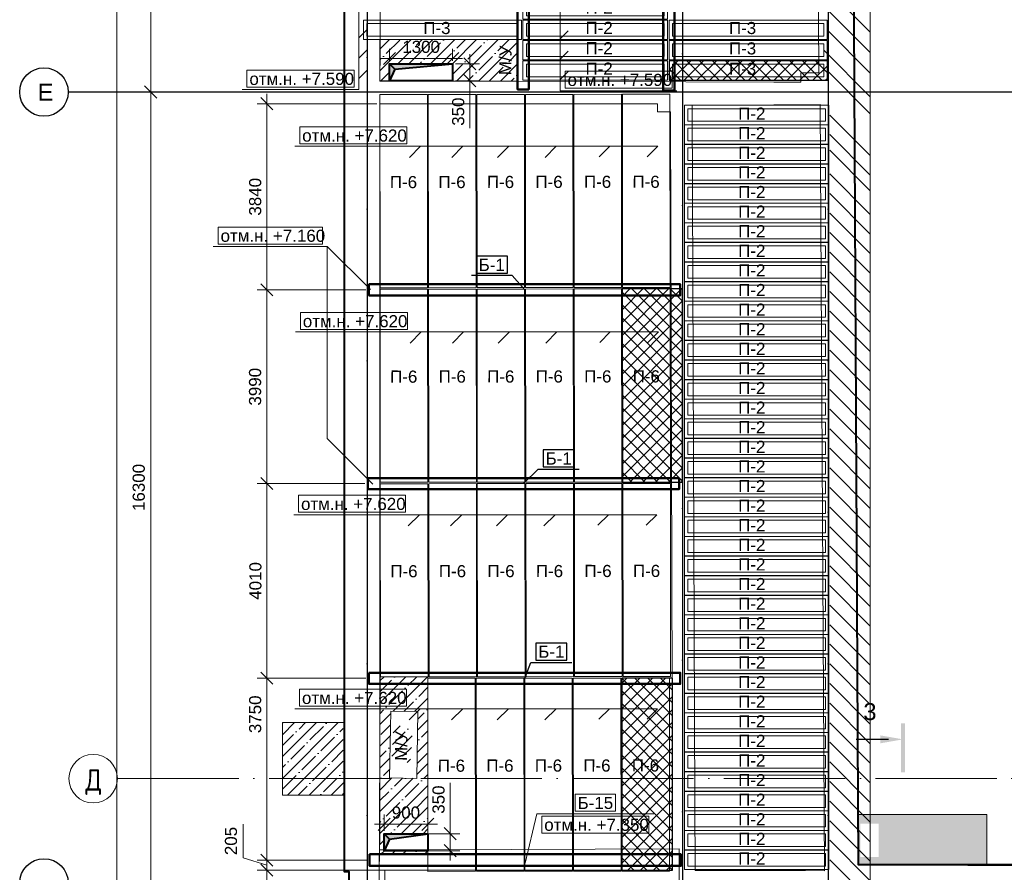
# Model space of a CAD drawing. Header units: millimetres. Extents: x -7161 to 110176, y -144197 to 47288.
# Tile 7 of 28: x -7161 to 13134, y 18320 to 35892. Entities that reach past the tile are written whole.
import ezdxf

# ---------------------------------------------------------------- set-up
doc = ezdxf.new("R2010")
doc.units = ezdxf.units.MM
doc.linetypes.add('ADSK_Линия сетки', pattern=[3125, 2500, -312.5, 0, -312.5])
for name, color, linetype, lineweight in [('A-DETL-____-OTLN', 90, 'Continuous', 30), ('A-DETL-GENF-OTLN', 92, 'Continuous', 18), ('S-GRID-____-IDEN', 1, 'Continuous', 20), ('S-GRID-____-OTLN', 1, 'Continuous', 9), ('Детали', 7, 'Continuous', 9), ('Каркас', 130, 'Continuous', 50), ('Несущие стены', 10, 'Continuous', 40), ('Обмерные чертежи _09_02_2026_ 2 эт_dwg', 8, 'Continuous', 9), ('Оси', 7, 'Continuous', 9), ('Плита', 7, 'Continuous', 9), ('правки', 7, 'Continuous', 9), ('Размеры', 7, 'Continuous', 9), ('Разрезы', 7, 'Continuous', 9), ('Текст', 7, 'Continuous', 9), ('Штриховка', 7, 'Continuous', 9)]:
    doc.layers.add(name, color=color, linetype=linetype, lineweight=lineweight)
doc.styles.add('Arial', font='arial.ttf', dxfattribs={"height": 250})
doc.styles.add('Arial_1', font='arial.ttf', dxfattribs={"height": 350})
doc.styles.add('GOST Common', font='GOST_Common.ttf', dxfattribs={"width": 0.9, "height": 437.5})
pattern_1 = [(45, (0, 0), (-224.5064, 224.5064), []), (45, (224.5, 0), (-224.5064, 224.5064), [396.875, -79.375, 0, -79.375])]

# ---------------------------------------------------------------- blocks, each defined once
blk = doc.blocks.new('Обмерные чертежи _09_02_2026_ 2 эт_dwg__U559-2038341-Cхема демонтажа сборных ребристых плит перекрытия 2 этажа в осях _Г-Ж_1-3 и Г-Ж_10-12_')
at = {"layer": 'Плита', "flags": 128}
for points in [[(-1490, 200), (1490, 200), (1490, -200), (-1490, -200)], [(-1420, 130), (1420, 130), (1420, -130), (-1420, -130)]]:
    blk.add_lwpolyline(points, close=True, dxfattribs=at)
at = {"layer": 'Текст', "insert": (-382, 154), "char_height": 250, "width": 670.28, "attachment_point": 1, "line_spacing_factor": 0.941778, "style": 'Arial'}
blk.add_mtext('П-2', dxfattribs=at)
blk = doc.blocks.new('Обмерные чертежи _09_02_2026_ 2 эт_dwg__U560-2038342-Cхема демонтажа сборных ребристых плит перекрытия 2 этажа в осях _Г-Ж_1-3 и Г-Ж_10-12_')
for p in [(0, 0), (0, -404), (0, -808), (0, -1212), (0, -1616), (0, -2020), (0, -2424), (0, -2828), (0, -3232), (0, -3636), (0, -4040), (0, -4444), (0, -4848), (0, -5252), (0, -5656), (0, -6060), (0, -6464), (0, -6868), (0, -7272), (0, -7676), (0, -8080), (0, -8484), (0, -8888), (0, -9292), (0, -9696), (0, -10100), (0, -10504), (0, -10908), (0, -11312), (0, -11716), (0, -12120), (0, -12524), (0, -12928), (0, -13332), (0, -13736), (0, -14140), (0, -14544), (0, -14948), (0, -15352)]:
    blk.add_blockref('Обмерные чертежи _09_02_2026_ 2 эт_dwg__U559-2038341-Cхема демонтажа сборных ребристых плит перекрытия 2 этажа в осях _Г-Ж_1-3 и Г-Ж_10-12_', p)
blk = doc.blocks.new('Обмерные чертежи _09_02_2026_ 2 эт_dwg__U581-2038347-Cхема демонтажа сборных ребристых плит перекрытия 2 этажа в осях _Г-Ж_1-3 и Г-Ж_10-12_')
at = {"layer": 'Плита', "flags": 128}
for points in [[(-1490, 200), (1490, 200), (1490, -200), (-1490, -200)], [(-1420, 130), (1420, 130), (1420, -130), (-1420, -130)]]:
    blk.add_lwpolyline(points, close=True, dxfattribs=at)
at = {"layer": 'Текст', "insert": (-202, 167), "char_height": 250, "width": 670.28, "attachment_point": 1, "line_spacing_factor": 0.941778, "style": 'Arial'}
blk.add_mtext('П-2', dxfattribs=at)
blk = doc.blocks.new('Обмерные чертежи _09_02_2026_ 2 эт_dwg__U582-2038348-Cхема демонтажа сборных ребристых плит перекрытия 2 этажа в осях _Г-Ж_1-3 и Г-Ж_10-12_')
for p in [(0, 5460), (0, 5040), (0, 4620), (0, 4200), (0, 3780), (0, 3360), (0, 2940), (0, 2520), (0, 2100), (0, 1680), (0, 1260), (0, 840), (0, 420), (0, 0)]:
    blk.add_blockref('Обмерные чертежи _09_02_2026_ 2 эт_dwg__U581-2038347-Cхема демонтажа сборных ребристых плит перекрытия 2 этажа в осях _Г-Ж_1-3 и Г-Ж_10-12_', p)
blk = doc.blocks.new('Обмерные чертежи _09_02_2026_ 2 эт_dwg__U593-2038349-Cхема демонтажа сборных ребристых плит перекрытия 2 этажа в осях _Г-Ж_1-3 и Г-Ж_10-12_')
at = {"layer": 'Плита', "flags": 128}
blk.add_lwpolyline([(-490, -1990), (490, -1990), (490, 1990), (-490, 1990)], close=True, dxfattribs=at)
at = {"layer": 'Текст', "insert": (-284, 315), "char_height": 250, "width": 670.28, "attachment_point": 1, "rotation": 359.6297, "line_spacing_factor": 0.941778, "style": 'Arial'}
blk.add_mtext('П-6', dxfattribs=at)
blk = doc.blocks.new('Обмерные чертежи _09_02_2026_ 2 эт_dwg__U594-2038350-Cхема демонтажа сборных ребристых плит перекрытия 2 этажа в осях _Г-Ж_1-3 и Г-Ж_10-12_')
for p in [(0, 8020), (1000, 8020), (2000, 8020), (3000, 8020), (4000, 8020), (5000, 8020), (0, 4010), (1000, 4010), (2000, 4010), (3000, 4010), (4000, 4010), (5000, 4010), (0, 0), (1000, 0), (2000, 0), (3000, 0), (4000, 0), (5000, 0)]:
    blk.add_blockref('Обмерные чертежи _09_02_2026_ 2 эт_dwg__U593-2038349-Cхема демонтажа сборных ребристых плит перекрытия 2 этажа в осях _Г-Ж_1-3 и Г-Ж_10-12_', p)
blk = doc.blocks.new('Обмерные чертежи _09_02_2026_ 2 эт_dwg__Oblique-2038351-Cхема демонтажа сборных ребристых плит перекрытия 2 этажа в осях _Г-Ж_1-3 и Г-Ж_10-12_')
at = {"layer": 'Оси'}
blk.add_line((-0.5, -0.5), (0.5, 0.5), dxfattribs=at)
blk = doc.blocks.new('Обмерные чертежи _09_02_2026_ 2 эт_dwg_ось сокольники-2038352-Cхема демонтажа сборных ребристых плит перекрытия 2 этажа в осях _Г-Ж_1-3 и Г-Ж_10-12_')
at = {"layer": 'Оси'}
for p, q in [((-512525, 41386), (-512525, 84838)), ((-511825, 77937), (-511825, 84838)), ((-511825, 61637), (-511825, 78337))]:
    blk.add_line(p, q, dxfattribs=at)
at = {"layer": 'Оси', "color": 250, "lineweight": 30, "flags": 128}
for points in [[(-507364, 84678), (-507364, 80157), (-507364, 63892), (-507364, 56540), (-507364, 51884), (-507364, 45174), (-507364, 43179), (-507364, 36624), (-507364, 36124)], [(-500864, 84678), (-500864, 80157), (-500864, 63892), (-500864, 56540), (-500864, 51884), (-500864, 45174), (-500864, 43179), (-500864, 36623), (-500864, 36123)], [(-497864, 84678), (-497864, 80157), (-497864, 63892), (-497864, 56540), (-497864, 51884), (-497864, 45174), (-497864, 43179), (-497864, 36624), (-497864, 36124)], [(-445520, 78137), (-452018, 78137), (-455016, 78137), (-459017, 78137), (-462418, 78137), (-470317, 78137), (-482816, 78137), (-490714, 78137), (-493713, 78137), (-497864, 78137), (-500864, 78137), (-507364, 78137), (-513025, 78137), (-513525, 78137)]]:
    blk.add_lwpolyline(points, dxfattribs=at)
at = {"layer": 'Оси', "flags": 128}
blk.add_lwpolyline([(-511625, 78137), (-512962, 78137)], close=True, dxfattribs=at)
at = {"layer": 'Оси', "color": 250, "lineweight": 30}
for centre in [(-514025, 78137), (-514025, 61837)]:
    blk.add_circle(centre, 500, dxfattribs=at)
for xscale, yscale, zscale, rotation in [(250.0000000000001, 250.0000000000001, 250.0000000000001, 90), (250, 250, 250, 270)]:
    blk.add_blockref('Обмерные чертежи _09_02_2026_ 2 эт_dwg__Oblique-2038351-Cхема демонтажа сборных ребристых плит перекрытия 2 этажа в осях _Г-Ж_1-3 и Г-Ж_10-12_', (-511825, 78137), dxfattribs=dict(xscale=xscale, yscale=yscale, zscale=zscale, rotation=rotation))
at = {"layer": 'Оси', "lineweight": 30, "insert": (-514156, 78309), "char_height": 350, "width": 389.93, "attachment_point": 1, "line_spacing_factor": 0.941778, "style": 'Arial_1'}
blk.add_mtext('\\fArial|b0|i0|c204|p34|;Е', dxfattribs=at)
at = {"layer": 'Оси', "lineweight": 30, "insert": (-512197, 69987), "char_height": 250, "width": 1163.05, "attachment_point": 2, "rotation": 90, "line_spacing_factor": 0.941778, "style": 'Arial'}
blk.add_mtext('16300', dxfattribs=at)
blk = doc.blocks.new('Обмерные чертежи _09_02_2026_ 2 эт_dwg__Oblique-2038353-Cхема демонтажа сборных ребристых плит перекрытия 2 этажа в осях _Г-Ж_1-3 и Г-Ж_10-12_')
at = {"layer": 'Размеры'}
blk.add_line((-0.5, -0.5), (0.5, 0.5), dxfattribs=at)
blk = doc.blocks.new('Обмерные чертежи _09_02_2026_ 2 эт_dwg__U4623-2038366-Cхема демонтажа сборных ребристых плит перекрытия 2 этажа в осях _Г-Ж_1-3 и Г-Ж_10-12_')
at = {"layer": 'Плита', "flags": 128}
blk.add_lwpolyline([(-490, -1990), (490, -1990), (490, 1990), (-490, 1990)], close=True, dxfattribs=at)
at = {"layer": 'Текст', "insert": (-284, 315), "char_height": 250, "width": 670.28, "attachment_point": 1, "rotation": 359.6297, "line_spacing_factor": 0.941778, "style": 'Arial'}
blk.add_mtext('П-6', dxfattribs=at)
blk = doc.blocks.new('Обмерные чертежи _09_02_2026_ 2 эт_dwg__U4624-2038367-Cхема демонтажа сборных ребристых плит перекрытия 2 этажа в осях _Г-Ж_1-3 и Г-Ж_10-12_')
for p in [(0, 0), (1000, 0), (2000, 0), (3000, 0), (4000, 0)]:
    blk.add_blockref('Обмерные чертежи _09_02_2026_ 2 эт_dwg__U4623-2038366-Cхема демонтажа сборных ребристых плит перекрытия 2 этажа в осях _Г-Ж_1-3 и Г-Ж_10-12_', p)
blk = doc.blocks.new('Обмерные чертежи _09_02_2026_ 2 эт_dwg_Разрез - Номер вида сзади_3_5 мм-16063-План подвала-2038370-Cхема демонтажа сборных ребристых плит перекрытия 2 этажа в осях _Г-Ж_1-3 и Г-Ж_10-12_')
at = {"layer": 'Разрезы', "lineweight": 30}
for points in [[(9.8, 0), (9.8, 0.4), (-0.33, 0.4), (-0.33, -0.39), (9.8, -0.39)], [(3.82, -4.67), (3.07, -0.39), (2.93, -0.39), (2.18, -4.67)]]:
    blk.add_hatch(color=250, dxfattribs=at).paths.add_polyline_path(points)
at = {"layer": 'Разрезы', "color": 250, "lineweight": 30}
blk.add_line((3, -3), (3, -9.66), dxfattribs=at)
blk = doc.blocks.new('Обмерные чертежи _09_02_2026_ 2 эт_dwg-2037874-Cхема демонтажа сборных ребристых плит перекрытия 2 этажа в осях _Г-Ж_1-3 и Г-Ж_10-12_')
at = {"layer": 'Несущие стены', "lineweight": 9}
for points in [[(-737158, -110535), (-737067, -110349), (-737047, -110297), (-735858, -110185), (-737158, -110185), (-737158, -110352)], [(-737271, -126404), (-737180, -126217), (-737159, -126165), (-736374, -126054), (-737271, -126054), (-737271, -126220)]]:
    blk.add_hatch(color=7, dxfattribs=at).paths.add_polyline_path(points)
at = {"layer": 'Штриховка'}
h = blk.add_hatch(dxfattribs=at)
h.set_pattern_fill('FP_1', color=256, style=0, pattern_type=2)
h.set_pattern_definition(pattern_1)
h.paths.add_polyline_path([(-737956, -134370), (-737963, -133875), (-737963, -132364), (-737967, -132306), (-737970, -131743), (-739162, -131729), (-739160, -134358), (-737963, -134370)])
h.paths.add_polyline_path([(-739366, -125260), (-738110, -125256), (-738115, -123764), (-739366, -123764), (-739366, -124903)])
h.paths.add_polyline_path([(-734518, -110544), (-734518, -109687), (-737358, -109687), (-737358, -110535), (-737158, -110535), (-737158, -110185), (-735858, -110185), (-735858, -110538), (-735521, -110540)])
h = blk.add_hatch(dxfattribs=at)
h.set_pattern_fill('FP_1', color=256, style=0, pattern_type=2)
h.set_pattern_definition(pattern_1)
h.paths.add_polyline_path([(-737271, -126477), (-736374, -126477), (-736374, -126404), (-737271, -126404), (-737271, -126054), (-736374, -126054), (-736374, -122819), (-737352, -122819), (-737367, -126477), (-737307, -126477)])
h.paths.add_polyline_path([(-736374, -126404), (-736371, -126404), (-736371, -126054), (-736374, -126055), (-736374, -126165)])
h.paths.add_polyline_path([(-736597, -124913), (-737159, -124903), (-737134, -123527), (-736572, -123537)])
h.paths.add_polyline_path([(-736731, -124601), (-736684, -123903), (-737069, -123793), (-737116, -124491), (-736856, -124566)])
h = blk.add_hatch(dxfattribs=at)
h.set_pattern_fill('FP_1', color=256, style=0, pattern_type=2)
h.set_pattern_definition(pattern_1)
h.paths.add_polyline_path([(-727490, -126693), (-724850, -126693), (-724850, -125661), (-727496, -125661), (-727491, -126531)])
h.paths.add_polyline_path([(-688244, -126655), (-685737, -126655), (-685740, -125679), (-688248, -125651)])
h.paths.add_polyline_path([(-727302, -126531), (-727455, -126531), (-727455, -125844), (-727080, -125844), (-727080, -126531)])
at = {"lineweight": 9}
for p, q in [((-728138, -108647), (-727249, -109536)), ((-728138, -109067), (-727249, -109956)), ((-737628, -109487), (-737791, -109650)), ((-733477, -109508), (-733640, -109671)), ((-728138, -109487), (-727249, -110376)), ((-737628, -109907), (-737791, -110070)), ((-733477, -109928), (-733640, -110091)), ((-728208, -109907), (-727249, -110866)), ((-737628, -110327), (-737791, -110490)), ((-733477, -110348), (-733640, -110511)), ((-728138, -110327), (-727249, -111216)), ((-728085, -111242), (-727249, -112078)), ((-728085, -111646), (-727249, -112482)), ((-736749, -112116), (-736519, -111887)), ((-735875, -112116), (-735645, -111887)), ((-734932, -112116), (-734703, -111887)), ((-733951, -112116), (-733722, -111887)), ((-732840, -112105), (-732621, -111887)), ((-728085, -111966), (-727249, -112803)), ((-728085, -112454), (-727249, -113290)), ((-728085, -112858), (-727249, -113694)), ((-728085, -113262), (-727249, -114098)), ((-728085, -113666), (-727249, -114502)), ((-728085, -114070), (-727249, -114906)), ((-728085, -114474), (-727249, -115310)), ((-728085, -114878), (-727249, -115714)), ((-728085, -115282), (-727249, -116118)), ((-736736, -115943), (-736506, -115713)), ((-735862, -115943), (-735632, -115713)), ((-734919, -115943), (-734689, -115713)), ((-733938, -115943), (-733708, -115713)), ((-732826, -115932), (-732608, -115713)), ((-728085, -115686), (-727249, -116522)), ((-728085, -116090), (-727249, -116926)), ((-728085, -116494), (-727249, -117330)), ((-728085, -116898), (-727249, -117734)), ((-728085, -117302), (-727249, -118138)), ((-728085, -117706), (-727249, -118542)), ((-728085, -118110), (-727249, -118946)), ((-728085, -118514), (-727249, -119350)), ((-728085, -118918), (-727249, -119754)), ((-728085, -119322), (-727249, -120158)), ((-736773, -119709), (-736543, -119479)), ((-735899, -119709), (-735669, -119479)), ((-734956, -119709), (-734726, -119479)), ((-733975, -119709), (-733745, -119479)), ((-732863, -119698), (-732645, -119479)), ((-728085, -119726), (-727249, -120562)), ((-728085, -120130), (-727249, -120966)), ((-728085, -120534), (-727249, -121370)), ((-728085, -120938), (-727249, -121774)), ((-728085, -121342), (-727249, -122178)), ((-728085, -121746), (-727249, -122582)), ((-728085, -122150), (-727249, -122986)), ((-728085, -122554), (-727249, -123390)), ((-728085, -122958), (-727249, -123794)), ((-728085, -123362), (-727249, -124198)), ((-736754, -123706), (-736524, -123477)), ((-735880, -123706), (-735651, -123477)), ((-734938, -123706), (-734708, -123477)), ((-733957, -123706), (-733727, -123477)), ((-732845, -123695), (-732626, -123477)), ((-728085, -123766), (-727249, -124602)), ((-728085, -124170), (-727249, -125006)), ((-728085, -124574), (-727249, -125410)), ((-728085, -124978), (-727249, -125814)), ((-728085, -125382), (-727249, -126218)), ((-728085, -125786), (-727249, -126622)), ((-728085, -126190), (-727249, -127026))]:
    blk.add_line(p, q, dxfattribs=at)
at = {"lineweight": 9, "flags": 128}
for points in [[(-737628, -104867), (-737791, -105030), (-737791, -110719), (-740197, -110719)], [(-733477, -104888), (-733640, -105051), (-733640, -110740), (-731234, -110740)], [(-728085, -126594), (-727249, -127430), (-727249, -105262), (-724843, -105262)], [(-731846, -112105), (-731627, -111887), (-736703, -111887), (-739109, -111887)], [(-737554, -114839), (-738441, -113952), (-740791, -113952)], [(-737504, -118847), (-738441, -117909), (-738441, -113952)], [(-734373, -114846), (-734628, -114552), (-735472, -114552)], [(-731833, -115932), (-731614, -115713), (-736690, -115713), (-739096, -115713)], [(-731870, -119698), (-731651, -119479), (-736727, -119479), (-739133, -119479)], [(-731851, -123695), (-731633, -123477), (-736708, -123477), (-739114, -123477)], [(-734361, -126662), (-734120, -125641), (-731714, -125641)]]:
    blk.add_lwpolyline(points, dxfattribs=at)
for points in [[(-740097, -110669), (-737891, -110669), (-737891, -110319), (-740097, -110319)], [(-733540, -110690), (-731334, -110690), (-731334, -110340), (-733540, -110340)], [(-739009, -111837), (-736803, -111837), (-736803, -111487), (-739009, -111487)], [(-740691, -113902), (-738541, -113902), (-738541, -113552), (-740691, -113552)], [(-735372, -114502), (-734728, -114502), (-734728, -114152), (-735372, -114152)], [(-738996, -115663), (-736790, -115663), (-736790, -115313), (-738996, -115313)], [(-739033, -119429), (-736827, -119429), (-736827, -119079), (-739033, -119079)], [(-739014, -123427), (-736808, -123427), (-736808, -123077), (-739014, -123077)], [(-737159, -124903), (-737134, -123527), (-736572, -123537), (-736597, -124913)], [(-733333, -125591), (-732502, -125591), (-732502, -125241), (-733333, -125241)], [(-734020, -126041), (-731814, -126041), (-731814, -125691), (-734020, -125691)]]:
    blk.add_lwpolyline(points, close=True, dxfattribs=at)
at = {"color": 250, "lineweight": 30, "flags": 128}
for points in [[(-735372, -114502), (-734728, -114502), (-734728, -114152), (-735372, -114152)], [(-733992, -118493), (-733348, -118493), (-733348, -118143), (-733992, -118143)], [(-734144, -122474), (-733501, -122474), (-733501, -122124), (-734144, -122124)]]:
    blk.add_lwpolyline(points, close=True, dxfattribs=at)
for points in [[(-734373, -114846), (-734628, -114552), (-735472, -114552)], [(-734399, -118838), (-734092, -118543), (-733248, -118543)], [(-734373, -122850), (-734244, -122524), (-733401, -122524)]]:
    blk.add_lwpolyline(points, dxfattribs=at)
at = {"layer": 'Детали', "flags": 128}
blk.add_lwpolyline([(-738110, -125256), (-739366, -125260), (-739366, -123764), (-738115, -123764), (-739366, -123764), (-739366, -125260)], close=True, dxfattribs=at)
at = {"layer": 'Каркас', "flags": 128}
for points in [[(-734288, -104298), (-734518, -104298), (-734518, -110715), (-734288, -110715)], [(-731287, -104318), (-731517, -104318), (-731517, -110735), (-731287, -110735)], [(-737582, -114731), (-737582, -114961), (-731165, -114961), (-731165, -114731)], [(-737607, -118723), (-737607, -118953), (-731191, -118953), (-731191, -118723)], [(-737582, -122735), (-737582, -122965), (-731165, -122965), (-731165, -122735)], [(-737570, -126477), (-737570, -126717), (-731153, -126717), (-731153, -126477)]]:
    blk.add_lwpolyline(points, close=True, dxfattribs=at)
at = {"layer": 'Несущие стены'}
for p, q in [((-737047, -110297), (-737158, -110535)), ((-737159, -126165), (-737271, -126404))]:
    blk.add_line(p, q, dxfattribs=at)
at = {"layer": 'Несущие стены', "flags": 128}
for points in [[(-720091, -134025), (-720143, -126693), (-727490, -126693), (-727606, -103950), (-738093, -103879), (-738093, -126835), (-737995, -126835), (-737930, -139404)], [(-725239, -126693), (-713390, -126693), (-713390, -104058), (-700141, -104030), (-700071, -126654), (-687997, -126654)], [(-737158, -110185), (-735858, -110185), (-735858, -110535), (-737158, -110535), (-737158, -110185), (-737047, -110297), (-735858, -110185)], [(-737271, -126054), (-736371, -126054), (-736371, -126404), (-737271, -126404), (-737271, -126054), (-737159, -126165), (-736368, -126054)]]:
    blk.add_lwpolyline(points, dxfattribs=at)
at = {"layer": 'Несущие стены', "color": 7, "lineweight": 9, "flags": 128}
for points in [[(-737358, -110535), (-736497, -110535), (-729240, -110564), (-728678, -110564), (-728678, -110373), (-728313, -110373), (-728342, -104685), (-737354, -104624), (-737354, -109920)], [(-728284, -111027), (-729240, -111032), (-730921, -111041), (-730867, -125419), (-730862, -126814), (-728583, -126814), (-728195, -126816)]]:
    blk.add_lwpolyline(points, close=True, dxfattribs=at)
for points in [[(-737359, -111008), (-737359, -126095), (-737371, -126804), (-737255, -126803), (-731323, -126803), (-731327, -125421), (-731370, -111174), (-731634, -111174), (-731634, -111012), (-737359, -111012)], [(-737255, -126803), (-737194, -138658), (-731244, -138719), (-731241, -138417), (-731308, -127743), (-731451, -127743), (-731451, -127400), (-737252, -127400)]]:
    blk.add_lwpolyline(points, dxfattribs=at)
at = {"layer": 'Плита', "flags": 128}
for points in [[(-737698, -109287), (-734438, -109287), (-734438, -109687), (-737698, -109687)], [(-737628, -109357), (-734508, -109357), (-734508, -109617), (-737628, -109617)], [(-731398, -109287), (-728138, -109287), (-728138, -109687), (-731398, -109687)], [(-731328, -109357), (-728208, -109357), (-728208, -109617), (-731328, -109617)], [(-737358, -109687), (-734518, -109687), (-734518, -110544), (-737358, -110544)], [(-731398, -109707), (-728138, -109707), (-728138, -110107), (-731398, -110107)], [(-731328, -109777), (-728208, -109777), (-728208, -110037), (-731328, -110037)], [(-731398, -110127), (-728138, -110127), (-728138, -110527), (-731398, -110527)], [(-731328, -110197), (-728208, -110197), (-728208, -110457), (-731328, -110457)]]:
    blk.add_lwpolyline(points, close=True, dxfattribs=at)
for points in [[(-736374, -126385), (-731188, -126365), (-731188, -138904), (-737371, -138904), (-737371, -127181), (-737352, -122819), (-736372, -122819), (-736372, -126385)], [(-737371, -126385), (-736374, -126385), (-737354, -126385)]]:
    blk.add_lwpolyline(points, dxfattribs=at)
at = {"layer": 'правки', "flags": 128}
blk.add_lwpolyline([(-724850, -126693), (-724850, -125661), (-727496, -125661)], dxfattribs=at)
at = {"layer": 'Размеры'}
for p, q in [((-737158, -110123), (-737158, -109876)), ((-735858, -110123), (-735858, -109876)), ((-735504, -109985), (-735504, -110735)), ((-737358, -110076), (-735658, -110076)), ((-735796, -110185), (-735304, -110185)), ((-735796, -110535), (-735304, -110535)), ((-735504, -111516), (-735504, -110535)), ((-739689, -115046), (-739689, -110808)), ((-737421, -111008), (-739889, -111008)), ((-739689, -119038), (-739689, -114646)), ((-739689, -123050), (-739689, -118638)), ((-739689, -126797), (-739689, -122650)), ((-735909, -125007), (-735909, -126054)), ((-737271, -125991), (-737271, -125660)), ((-736371, -125991), (-736371, -125660)), ((-737471, -125860), (-736171, -125860)), ((-735909, -125854), (-735909, -126604)), ((-736350, -126054), (-735709, -126054)), ((-739689, -127003), (-739689, -126397)), ((-736350, -126404), (-735709, -126404)), ((-739689, -127601), (-739689, -126603))]:
    blk.add_line(p, q, dxfattribs=at)
at = {"layer": 'Размеры', "flags": 128}
for points in [[(-739889, -114846), (-737644, -114846)], [(-739889, -118838), (-737670, -118838)], [(-739889, -122850), (-737644, -122850)], [(-739889, -126597), (-737632, -126597)], [(-739889, -126803), (-737318, -126803)]]:
    blk.add_lwpolyline(points, close=True, dxfattribs=at)
blk.add_lwpolyline([(-739689, -126700), (-740179, -126553), (-740179, -125855)], dxfattribs=at)
for name, p in [('Обмерные чертежи _09_02_2026_ 2 эт_dwg_ось сокольники-2038352-Cхема демонтажа сборных ребристых плит перекрытия 2 этажа в осях _Г-Ж_1-3 и Г-Ж_10-12_', (-230257, -188905)), ('Обмерные чертежи _09_02_2026_ 2 эт_dwg__U582-2038348-Cхема демонтажа сборных ребристых плит перекрытия 2 этажа в осях _Г-Ж_1-3 и Г-Ж_10-12_', (-732918, -110327)), ('Обмерные чертежи _09_02_2026_ 2 эт_dwg__U560-2038342-Cхема демонтажа сборных ребристых плит перекрытия 2 этажа в осях _Г-Ж_1-3 и Г-Ж_10-12_', (-729591, -111241))]:
    blk.add_blockref(name, p)
for name, p, xscale, yscale, zscale, rotation in [('Обмерные чертежи _09_02_2026_ 2 эт_dwg__Oblique-2038353-Cхема демонтажа сборных ребристых плит перекрытия 2 этажа в осях _Г-Ж_1-3 и Г-Ж_10-12_', (-737158, -110076), 250, 250, 250, 180), ('Обмерные чертежи _09_02_2026_ 2 эт_dwg__Oblique-2038353-Cхема демонтажа сборных ребристых плит перекрытия 2 этажа в осях _Г-Ж_1-3 и Г-Ж_10-12_', (-735504, -110185), 250.0000000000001, 250.0000000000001, 250.0000000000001, 90), ('Обмерные чертежи _09_02_2026_ 2 эт_dwg__Oblique-2038353-Cхема демонтажа сборных ребристых плит перекрытия 2 этажа в осях _Г-Ж_1-3 и Г-Ж_10-12_', (-735504, -110535), 250, 250, 250, 270), ('Обмерные чертежи _09_02_2026_ 2 эт_dwg__Oblique-2038353-Cхема демонтажа сборных ребристых плит перекрытия 2 этажа в осях _Г-Ж_1-3 и Г-Ж_10-12_', (-739689, -111008), 250.0000000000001, 250.0000000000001, 250.0000000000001, 90), ('Обмерные чертежи _09_02_2026_ 2 эт_dwg__Oblique-2038353-Cхема демонтажа сборных ребристых плит перекрытия 2 этажа в осях _Г-Ж_1-3 и Г-Ж_10-12_', (-739689, -114846), 250.0000000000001, 250.0000000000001, 250.0000000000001, 90), ('Обмерные чертежи _09_02_2026_ 2 эт_dwg__Oblique-2038353-Cхема демонтажа сборных ребристых плит перекрытия 2 этажа в осях _Г-Ж_1-3 и Г-Ж_10-12_', (-739689, -114846), 250, 250, 250, 270), ('Обмерные чертежи _09_02_2026_ 2 эт_dwg__Oblique-2038353-Cхема демонтажа сборных ребристых плит перекрытия 2 этажа в осях _Г-Ж_1-3 и Г-Ж_10-12_', (-739689, -118838), 250.0000000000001, 250.0000000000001, 250.0000000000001, 90), ('Обмерные чертежи _09_02_2026_ 2 эт_dwg__Oblique-2038353-Cхема демонтажа сборных ребристых плит перекрытия 2 этажа в осях _Г-Ж_1-3 и Г-Ж_10-12_', (-739689, -118838), 250, 250, 250, 270), ('Обмерные чертежи _09_02_2026_ 2 эт_dwg__Oblique-2038353-Cхема демонтажа сборных ребристых плит перекрытия 2 этажа в осях _Г-Ж_1-3 и Г-Ж_10-12_', (-739689, -122850), 250.0000000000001, 250.0000000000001, 250.0000000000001, 90), ('Обмерные чертежи _09_02_2026_ 2 эт_dwg__Oblique-2038353-Cхема демонтажа сборных ребристых плит перекрытия 2 этажа в осях _Г-Ж_1-3 и Г-Ж_10-12_', (-739689, -122850), 250, 250, 250, 270), ('Обмерные чертежи _09_02_2026_ 2 эт_dwg_Разрез - Номер вида сзади_3_5 мм-16063-План подвала-2038370-Cхема демонтажа сборных ребристых плит перекрытия 2 этажа в осях _Г-Ж_1-3 и Г-Ж_10-12_', (-726576, -123809), 99.99999999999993, 99.99999999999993, -99.99999999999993, 270.0000000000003), ('Обмерные чертежи _09_02_2026_ 2 эт_dwg__Oblique-2038353-Cхема демонтажа сборных ребристых плит перекрытия 2 этажа в осях _Г-Ж_1-3 и Г-Ж_10-12_', (-737271, -125860), 250, 250, 250, 180), ('Обмерные чертежи _09_02_2026_ 2 эт_dwg__Oblique-2038353-Cхема демонтажа сборных ребристых плит перекрытия 2 этажа в осях _Г-Ж_1-3 и Г-Ж_10-12_', (-735909, -126054), 250.0000000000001, 250.0000000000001, 250.0000000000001, 90), ('Обмерные чертежи _09_02_2026_ 2 эт_dwg__Oblique-2038353-Cхема демонтажа сборных ребристых плит перекрытия 2 этажа в осях _Г-Ж_1-3 и Г-Ж_10-12_', (-735909, -126404), 250, 250, 250, 270), ('Обмерные чертежи _09_02_2026_ 2 эт_dwg__Oblique-2038353-Cхема демонтажа сборных ребристых плит перекрытия 2 этажа в осях _Г-Ж_1-3 и Г-Ж_10-12_', (-739689, -126597), 250, 250, 250, 270), ('Обмерные чертежи _09_02_2026_ 2 эт_dwg__Oblique-2038353-Cхема демонтажа сборных ребристых плит перекрытия 2 этажа в осях _Г-Ж_1-3 и Г-Ж_10-12_', (-739689, -126597), 250.0000000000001, 250.0000000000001, 250.0000000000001, 90), ('Обмерные чертежи _09_02_2026_ 2 эт_dwg__Oblique-2038353-Cхема демонтажа сборных ребристых плит перекрытия 2 этажа в осях _Г-Ж_1-3 и Г-Ж_10-12_', (-739689, -126803), 250.0000000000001, 250.0000000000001, 250.0000000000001, 90), ('Обмерные чертежи _09_02_2026_ 2 эт_dwg__Oblique-2038353-Cхема демонтажа сборных ребристых плит перекрытия 2 этажа в осях _Г-Ж_1-3 и Г-Ж_10-12_', (-739689, -126803), 250, 250, 250, 270)]:
    blk.add_blockref(name, p, dxfattribs=dict(xscale=xscale, yscale=yscale, zscale=zscale, rotation=rotation))
at = {"xscale": 250, "yscale": 250, "zscale": 250}
for p in [(-735858, -110076), (-736371, -125860)]:
    blk.add_blockref('Обмерные чертежи _09_02_2026_ 2 эт_dwg__Oblique-2038353-Cхема демонтажа сборных ребристых плит перекрытия 2 этажа в осях _Г-Ж_1-3 и Г-Ж_10-12_', p, dxfattribs=at)
at = {"rotation": 0.07013996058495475}
for name, p in [('Обмерные чертежи _09_02_2026_ 2 эт_dwg__U594-2038350-Cхема демонтажа сборных ребристых плит перекрытия 2 этажа в осях _Г-Ж_1-3 и Г-Ж_10-12_', (-736857, -120831)), ('Обмерные чертежи _09_02_2026_ 2 эт_dwg__U4624-2038367-Cхема демонтажа сборных ребристых плит перекрытия 2 этажа в осях _Г-Ж_1-3 и Г-Ж_10-12_', (-735879, -124839))]:
    blk.add_blockref(name, p, dxfattribs=at)
at = {"lineweight": 9, "char_height": 250, "attachment_point": 1, "line_spacing_factor": 0.941778, "style": 'Arial'}
for s, insert, width in [('отм.н. +7.590', (-740047, -110372), 2577.07), ('отм.н. +7.590', (-733490, -110393), 2577.07), ('отм.н. +7.620', (-738959, -111540), 2577.07), ('отм.н. +7.160', (-740641, -113605), 2577.07), ('Б-1', (-735322, -114205), 642.74), ('отм.н. +7.620', (-738946, -115366), 2577.07), ('отм.н. +7.620', (-738983, -119132), 2577.07), ('отм.н. +7.620', (-738964, -123130), 2577.07), ('Б-15', (-733283, -125294), 875.35), ('отм.н. +7.350', (-733970, -125744), 2577.07)]:
    blk.add_mtext(s, dxfattribs=dict(at, insert=insert, width=width))
at = {"lineweight": 30, "char_height": 250, "width": 642.74, "attachment_point": 1, "line_spacing_factor": 0.941778, "style": 'Arial'}
for insert in [(-735322, -114205), (-733942, -118196), (-734094, -122177)]:
    blk.add_mtext('Б-1', dxfattribs=dict(at, insert=insert))
at = {"layer": 'Размеры', "char_height": 250, "attachment_point": 2, "line_spacing_factor": 0.941778, "style": 'Arial'}
for s, insert, width in [('1300', (-736508, -109712), 930.44), ('900', (-736821, -125493), 697.83)]:
    blk.add_mtext(s, dxfattribs=dict(at, insert=insert, width=width))
at = {"layer": 'Размеры', "char_height": 250, "attachment_point": 2, "rotation": 90, "line_spacing_factor": 0.941778, "style": 'Arial'}
for s, insert, width in [('350', (-735869, -111173), 697.83), ('3840', (-740054, -112927), 930.44), ('3990', (-740056, -116842), 930.44), ('4010', (-740049, -120844), 930.44), ('3750', (-740054, -123593), 930.44), ('350', (-736274, -125351), 697.83), ('205', (-740553, -126204), 697.83)]:
    blk.add_mtext(s, dxfattribs=dict(at, insert=insert, width=width))
at = {"layer": 'Разрезы', "insert": (-727257, -123362), "char_height": 350, "width": 325.65, "attachment_point": 2, "line_spacing_factor": 0.941778, "style": 'Arial_1'}
blk.add_mtext('\\fArial|b0|i0|c204|p34|;3', dxfattribs=at)
at = {"layer": 'Текст', "char_height": 250, "width": 670.28, "attachment_point": 1, "line_spacing_factor": 0.941778, "style": 'Arial'}
for insert in [(-736463, -109323), (-730163, -109323), (-730163, -109743), (-730163, -110163)]:
    blk.add_mtext('П-3', dxfattribs=dict(at, insert=insert))
at = {"layer": 'Текст', "char_height": 250, "width": 725.37, "attachment_point": 1, "rotation": 88.9836, "line_spacing_factor": 0.941778, "style": 'Arial'}
for insert in [(-734902, -110419), (-737048, -124550)]:
    blk.add_mtext('М/У', dxfattribs=dict(at, insert=insert))
blk = doc.blocks.new('Ось сетки - Круг_Ø8 мм-6408-Cхема демонтажа сборных ребристых плит перекрытия 2 этажа в осях _Г-Ж_1-3 и Г-Ж_10-12_')
at = {"layer": 'S-GRID-____-IDEN'}
for start, end in [(360, 180), (180, 360)]:
    blk.add_arc((0, 0), 4, start, end, dxfattribs=at)

msp = doc.modelspace()

# ---------------------------------------------------------------- hatches: boundary and pattern name
at = {"layer": 'A-DETL-GENF-OTLN', "lineweight": 9}
h = msp.add_hatch(dxfattribs=at)
h.set_pattern_fill('FP_3', color=240, style=0, pattern_type=2)
h.set_pattern_definition([(45, (0, 0), (-132.5825, 132.5825), []), (135, (0, 0), (-132.5825, -132.5825), [])])
h.paths.add_polyline_path([(55172, 12855), (55278, 12855), (55278, 12924), (55178, 12924), (55178, 15275), (54878, 15275), (54878, 12855)])
h.paths.add_polyline_path([(6298, 18366), (6298, 22324), (5249, 22324), (5249, 18366)])
h.paths.add_polyline_path([(55786, 18433), (56655, 18433), (56655, 22361), (55433, 22361), (55433, 18433), (55572, 18433)])
h.paths.add_polyline_path([(6500, 26363), (6500, 30344), (5247, 30344), (5247, 26363)])
h.paths.add_polyline_path([(9500, 34642), (9500, 35042), (6223, 35042), (6223, 34642)])

# ---------------------------------------------------------------- linework, layer by layer
at = {"layer": 'A-DETL-____-OTLN'}
for p, q in [((9500, 35042), (6223, 35042)), ((6223, 35042), (6223, 34642)), ((9500, 34642), (9500, 35042)), ((6223, 34642), (9500, 34642)), ((6500, 30344), (5247, 30344)), ((5247, 30344), (5247, 26363)), ((6500, 26363), (6500, 30344)), ((5247, 26363), (6500, 26363)), ((6298, 22324), (5249, 22324)), ((5249, 22324), (5249, 18366)), ((6298, 18366), (6298, 22324)), ((5249, 18366), (6298, 18366))]:
    msp.add_line(p, q, dxfattribs=at)
at = {"layer": 'S-GRID-____-OTLN', "linetype": 'ADSK_Линия сетки'}
for p, q in [((6500, -5124), (6500, 47288)), ((0, -5199), (0, 47213)), ((9500, -5199), (9500, 47213)), ((-5146, 20250), (63082, 20250))]:
    msp.add_line(p, q, dxfattribs=at)

# ---------------------------------------------------------------- block references
at = {"layer": 'S-GRID-____-IDEN', "xscale": 125, "yscale": 125, "zscale": 125, "rotation": 269.9999999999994}
msp.add_blockref('Ось сетки - Круг_Ø8 мм-6408-Cхема демонтажа сборных ребристых плит перекрытия 2 этажа в осях _Г-Ж_1-3 и Г-Ж_10-12_', (-5646, 20250), dxfattribs=at)
at = {"layer": 'Обмерные чертежи _09_02_2026_ 2 эт_dwg', "color": 7}
msp.add_blockref('Обмерные чертежи _09_02_2026_ 2 эт_dwg-2037874-Cхема демонтажа сборных ребристых плит перекрытия 2 этажа в осях _Г-Ж_1-3 и Г-Ж_10-12_', (737621, 145169), dxfattribs=at)

# ---------------------------------------------------------------- texts
at = {"layer": 'S-GRID-____-IDEN', "lineweight": 9, "insert": (-5806, 20441), "char_height": 437.5, "width": 432.91, "attachment_point": 1, "style": 'GOST Common'}
msp.add_mtext('\\fGOST Common|b0|i0|c204|p34|;\\W.9;Д', dxfattribs=at)

doc.saveas('drawing.dxf')
